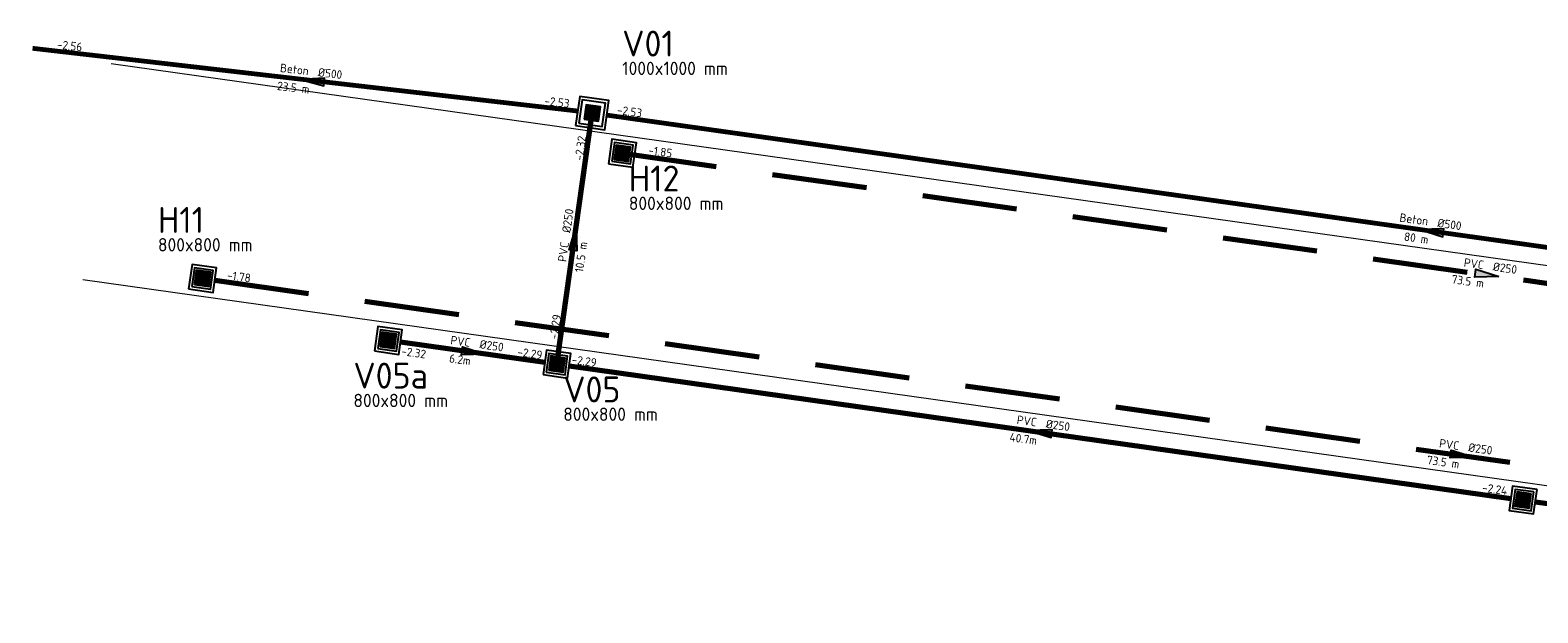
# Model space of a CAD drawing. Header units: metres. Extents: x 43 to 255103, y -139 to 593516.
# Tile 3 of 7: x 253977 to 254041, y 593397 to 593421. Entities that reach past the tile are written whole.
import ezdxf
from ezdxf.enums import TextEntityAlignment as Align

# ---------------------------------------------------------------- set-up
doc = ezdxf.new("R2010")
doc.units = ezdxf.units.M
for name, pattern in [('RI-HWA_PVC', [6.4, 4, -2.4]), ('RI-VWA_BETON', [19, 9, -5, 0, -5]), ('RI-VWA_PVC', [11, 5, -3, 0, -3])]:
    doc.linetypes.add(name, pattern=pattern)
doc.layers.add('N-WE-AM-AS_WEG-G', color=1, linetype='Continuous', lineweight=18, transparency=0.8)
for name, color, linetype, lineweight in [('N-WE-RI-HWA_PUTNUMMER-S', 7, 'Continuous', 25), ('N-WE-RI-HWA_RIOOLPUT_INSPECTIEPUT-S', 5, 'Continuous', 25), ('N-WE-RI-HWA_STROOMRICHTING-S', 7, 'Continuous', 25), ('N-WE-RI-HWA_TRANSPORTLEIDING_PVC_250-G', 170, 'RI-HWA_PVC', 70), ('N-WE-RI-VWA_PUTNUMMER-S', 7, 'Continuous', 25), ('N-WE-RI-VWA_STROOMRICHTING-S', 7, 'Continuous', 25), ('N-WE-RI-VWA_TRANSPORTLEIDING_BETON_500-G', 20, 'RI-VWA_BETON', 70), ('N-WE-RI-VWA_TRANSPORTLEIDING_PVC_250-G', 20, 'RI-VWA_PVC', 70)]:
    doc.layers.add(name, color=color, linetype=linetype, lineweight=lineweight)
doc.layers.add('N-WE-RI-VWA_RIOOLPUT_INSPECTIEPUT-S', color=20, linetype='Continuous', lineweight=25, true_color=0xff3f00)
doc.styles.add('NLCS-ISO', font='NLCS-ISO.ttf')
pattern_1 = [(0, (0, 0), (0, 0.0523875), [0.0381, -0.0142875]), (90, (0, 0), (-0.0523875, 3e-18), [0.0381, -0.0142875])]

# ---------------------------------------------------------------- blocks, each defined once
blk = doc.blocks.new('*U41')
at = {"ltscale": 0.1}
blk.add_hatch(color=256, dxfattribs=at).paths.add_polyline_path([(2.5, 0), (-2.5, -0.83), (-2.5, 0.83)])
at = {"ltscale": 0.1, "flags": 128}
blk.add_lwpolyline([(2.5, 0), (-2.5, -0.83), (-2.5, 0.83)], close=True, dxfattribs=at)
at = {"ltscale": 0.1, "style": 'NLCS-ISO'}
for tag, p in [('BOBL', (-258.43, 0)), ('MAT', (-1, 0.5))]:
    blk.add_attdef(tag, text='', height=1.8, dxfattribs=at).set_placement(p, align=Align.BOTTOM_RIGHT)
for tag, p in [('DIA', (1, 0.5)), ('BOBR', (173.78, 0))]:
    blk.add_attdef(tag, text='', height=1.8, dxfattribs=at).set_placement(p, align=Align.BOTTOM_LEFT)
blk.add_attdef('LENGTE', text='', height=1.8, dxfattribs=at).set_placement((-0.4, -1), align=Align.TOP_RIGHT)
blk.add_attdef('JVA', text='', height=1.8, dxfattribs=at).set_placement((0.4, -1), align=Align.TOP_LEFT)
blk = doc.blocks.new('*U51')
at = {"ltscale": 0.1}
blk.add_hatch(color=256, dxfattribs=at).paths.add_polyline_path([(-2.5, 0), (2.5, -0.83), (2.5, 0.83)])
at = {"ltscale": 0.1, "flags": 128}
blk.add_lwpolyline([(-2.5, 0), (2.5, -0.83), (2.5, 0.83)], close=True, dxfattribs=at)
at = {"ltscale": 0.1, "style": 'NLCS-ISO'}
for tag, p in [('BOBL', (-94.7, 0)), ('MAT', (-1, 0.5))]:
    blk.add_attdef(tag, text='', height=1.8, dxfattribs=at).set_placement(p, align=Align.BOTTOM_RIGHT)
for tag, p in [('DIA', (1, 0.5)), ('BOBR', (94.04, 0))]:
    blk.add_attdef(tag, text='', height=1.8, dxfattribs=at).set_placement(p, align=Align.BOTTOM_LEFT)
blk.add_attdef('LENGTE', text='', height=1.8, dxfattribs=at).set_placement((-0.4, -1), align=Align.TOP_RIGHT)
blk.add_attdef('JVA', text='', height=1.8, dxfattribs=at).set_placement((0.4, -1), align=Align.TOP_LEFT)
blk = doc.blocks.new('*U56')
at = {"ltscale": 0.1}
blk.add_hatch(color=256, dxfattribs=at).paths.add_polyline_path([(2.5, 0), (-2.5, -0.83), (-2.5, 0.83)])
at = {"ltscale": 0.1, "flags": 128}
blk.add_lwpolyline([(2.5, 0), (-2.5, -0.83), (-2.5, 0.83)], close=True, dxfattribs=at)
at = {"ltscale": 0.1, "style": 'NLCS-ISO'}
for tag, p in [('BOBL', (-173.86, 0)), ('MAT', (-1, 0.5))]:
    blk.add_attdef(tag, text='', height=1.8, dxfattribs=at).set_placement(p, align=Align.BOTTOM_RIGHT)
for tag, p in [('DIA', (1, 0.5)), ('BOBR', (173.94, 0))]:
    blk.add_attdef(tag, text='', height=1.8, dxfattribs=at).set_placement(p, align=Align.BOTTOM_LEFT)
blk.add_attdef('LENGTE', text='', height=1.8, dxfattribs=at).set_placement((-0.4, -1), align=Align.TOP_RIGHT)
blk.add_attdef('JVA', text='', height=1.8, dxfattribs=at).set_placement((0.4, -1), align=Align.TOP_LEFT)
blk = doc.blocks.new('*U90')
at = {"ltscale": 0.1}
blk.add_hatch(color=256, dxfattribs=at).paths.add_polyline_path([(-2.5, 0), (2.5, -0.83), (2.5, 0.83)])
at = {"ltscale": 0.1, "flags": 128}
blk.add_lwpolyline([(-2.5, 0), (2.5, -0.83), (2.5, 0.83)], close=True, dxfattribs=at)
at = {"ltscale": 0.1, "style": 'NLCS-ISO'}
for tag, p in [('BOBL', (-168.47, 0)), ('MAT', (-1, 0.5))]:
    blk.add_attdef(tag, text='', height=1.8, dxfattribs=at).set_placement(p, align=Align.BOTTOM_RIGHT)
for tag, p in [('DIA', (1, 0.5)), ('BOBR', (212.29, 0))]:
    blk.add_attdef(tag, text='', height=1.8, dxfattribs=at).set_placement(p, align=Align.BOTTOM_LEFT)
blk.add_attdef('LENGTE', text='', height=1.8, dxfattribs=at).set_placement((-0.4, -1), align=Align.TOP_RIGHT)
blk.add_attdef('JVA', text='', height=1.8, dxfattribs=at).set_placement((0.4, -1), align=Align.TOP_LEFT)
blk = doc.blocks.new('*U91')
at = {"ltscale": 0.1}
blk.add_hatch(color=256, dxfattribs=at).paths.add_polyline_path([(-2.5, 0), (2.5, -0.83), (2.5, 0.83)])
at = {"ltscale": 0.1, "flags": 128}
blk.add_lwpolyline([(-2.5, 0), (2.5, -0.83), (2.5, 0.83)], close=True, dxfattribs=at)
at = {"ltscale": 0.1, "style": 'NLCS-ISO'}
for tag, p in [('BOBL', (-49.06, 0)), ('MAT', (-1, 0.5))]:
    blk.add_attdef(tag, text='', height=1.8, dxfattribs=at).set_placement(p, align=Align.BOTTOM_RIGHT)
for tag, p in [('DIA', (1, 0.5)), ('BOBR', (49.14, 0))]:
    blk.add_attdef(tag, text='', height=1.8, dxfattribs=at).set_placement(p, align=Align.BOTTOM_LEFT)
blk.add_attdef('LENGTE', text='', height=1.8, dxfattribs=at).set_placement((-0.4, -1), align=Align.TOP_RIGHT)
blk.add_attdef('JVA', text='', height=1.8, dxfattribs=at).set_placement((0.4, -1), align=Align.TOP_LEFT)
blk = doc.blocks.new('*U92')
at = {"ltscale": 0.1}
blk.add_hatch(color=256, dxfattribs=at).paths.add_polyline_path([(2.5, 0), (-2.5, -0.83), (-2.5, 0.83)])
at = {"ltscale": 0.1, "flags": 128}
blk.add_lwpolyline([(2.5, 0), (-2.5, -0.83), (-2.5, 0.83)], close=True, dxfattribs=at)
at = {"ltscale": 0.1, "style": 'NLCS-ISO'}
for tag, p in [('BOBL', (-16.36, 0)), ('MAT', (-1, 0.5))]:
    blk.add_attdef(tag, text='', height=1.8, dxfattribs=at).set_placement(p, align=Align.BOTTOM_RIGHT)
for tag, p in [('DIA', (1, 0.5)), ('BOBR', (16.44, 0))]:
    blk.add_attdef(tag, text='', height=1.8, dxfattribs=at).set_placement(p, align=Align.BOTTOM_LEFT)
blk.add_attdef('LENGTE', text='', height=1.8, dxfattribs=at).set_placement((-0.4, -1), align=Align.TOP_RIGHT)
blk.add_attdef('JVA', text='', height=1.8, dxfattribs=at).set_placement((0.4, -1), align=Align.TOP_LEFT)
blk = doc.blocks.new('*U14')
h = blk.add_hatch()
h.set_pattern_fill('ANGLE', color=256, scale=0.0075, style=0)
h.set_pattern_definition(pattern_1)
h.paths.add_polyline_path([(-0.305, -0.305), (0.305, -0.305), (0.305, 0.305), (-0.305, 0.305)])
blk.add_lwpolyline([(-0.305, -0.305), (0.305, -0.305), (0.305, 0.305), (-0.305, 0.305)], close=True)
blk.add_circle((0, 0), 0.285)
blk = doc.blocks.new('*U73')
for points in [[(0.7, 0.528), (-0.528, 0.7), (-0.7, -0.528), (0.528, -0.7)], [(0.565, 0.425), (-0.425, 0.565), (-0.565, -0.425), (0.425, -0.565)]]:
    blk.add_lwpolyline(points, close=True)
at = {"rotation": 171.9941652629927}
blk.add_blockref('*U14', (0, 0), dxfattribs=at)
blk = doc.blocks.new('*U22')
at = {"color": 0, "linetype": 'ByBlock', "lineweight": -2, "style": 'NLCS-ISO'}
for tag, p, height in [('PUNTNUMMER', (0.85, 1.24), 3.5), ('AFMETINGEN', (0.85, -1.26), 1.8), ('PUTDEKSELHOOGTE', (0.85, -3.76), 1.8), ('BIJZONDERHEDEN', (0.85, -6.26), 1.8)]:
    blk.add_attdef(tag, p, '', height=height, dxfattribs=at)
blk = doc.blocks.new('*U13')
h = blk.add_hatch()
h.set_pattern_fill('ANGLE', color=256, scale=0.0075, style=0)
h.set_pattern_definition(pattern_1)
h.paths.add_polyline_path([(-0.305, -0.305), (0.305, -0.305), (0.305, 0.305), (-0.305, 0.305)])
blk.add_lwpolyline([(-0.305, -0.305), (0.305, -0.305), (0.305, 0.305), (-0.305, 0.305)], close=True)
blk.add_circle((0, 0), 0.285)
blk = doc.blocks.new('*U34')
for points in [[(-0.587, -0.443), (0.443, -0.587), (0.587, 0.443), (-0.443, 0.587)], [(-0.452, -0.34), (0.34, -0.452), (0.452, 0.34), (-0.34, 0.452)]]:
    blk.add_lwpolyline(points, close=True)
at = {"rotation": 351.9941652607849}
blk.add_blockref('*U13', (0, 0), dxfattribs=at)
blk = doc.blocks.new('*U50')
for points in [[(-0.587, -0.443), (0.443, -0.587), (0.587, 0.443), (-0.443, 0.587)], [(-0.452, -0.34), (0.34, -0.452), (0.452, 0.34), (-0.34, 0.452)]]:
    blk.add_lwpolyline(points, close=True)
at = {"rotation": 351.9941652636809}
blk.add_blockref('*U13', (0, 0), dxfattribs=at)
blk = doc.blocks.new('*U97')
for points in [[(-0.587, -0.443), (0.443, -0.587), (0.587, 0.443), (-0.443, 0.587)], [(-0.452, -0.34), (0.34, -0.452), (0.452, 0.34), (-0.34, 0.452)]]:
    blk.add_lwpolyline(points, close=True)
at = {"rotation": 351.9941652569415}
blk.add_blockref('*U13', (0, 0), dxfattribs=at)
blk = doc.blocks.new('*U110')
at = {"ltscale": 0.1}
blk.add_hatch(color=256, dxfattribs=at).paths.add_polyline_path([(2.5, 0), (-2.5, -0.83), (-2.5, 0.83)])
at = {"ltscale": 0.1, "flags": 128}
blk.add_lwpolyline([(2.5, 0), (-2.5, -0.83), (-2.5, 0.83)], close=True, dxfattribs=at)
at = {"ltscale": 0.1, "style": 'NLCS-ISO'}
for tag, p in [('MAT', (-1, 0.5)), ('BOBL', (-9.93, -3.24))]:
    blk.add_attdef(tag, text='', height=1.8, dxfattribs=at).set_placement(p, align=Align.BOTTOM_RIGHT)
for tag, p in [('DIA', (1, 0.5)), ('BOBR', (9.13, 0))]:
    blk.add_attdef(tag, text='', height=1.8, dxfattribs=at).set_placement(p, align=Align.BOTTOM_LEFT)
blk.add_attdef('LENGTE', text='', height=1.8, dxfattribs=at).set_placement((-0.4, -1), align=Align.TOP_RIGHT)
blk.add_attdef('JVA', text='', height=1.8, dxfattribs=at).set_placement((0.4, -1), align=Align.TOP_LEFT)
blk = doc.blocks.new('*U100')
for points in [[(0.587, 0.443), (-0.443, 0.587), (-0.587, -0.443), (0.443, -0.587)], [(0.452, 0.34), (-0.34, 0.452), (-0.452, -0.34), (0.34, -0.452)]]:
    blk.add_lwpolyline(points, close=True)
at = {"rotation": 171.9941652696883}
blk.add_blockref('*U13', (0, 0), dxfattribs=at)

msp = doc.modelspace()

# ---------------------------------------------------------------- linework, layer by layer
at = {"layer": 'N-WE-AM-AS_WEG-G'}
for points in [[(253980.515, 593419.914), (254077.965, 593406.208)], [(253979.31, 593410.793), (254076.684, 593397.097)]]:
    msp.add_lwpolyline(points, dxfattribs=at)
at = {"layer": 'N-WE-RI-HWA_TRANSPORTLEIDING_PVC_250-G'}
for p, q in [((254002.09, 593416.122), (254075.073, 593405.857)), ((253984.881, 593410.766), (254074.065, 593398.223))]:
    msp.add_line(p, q, dxfattribs=at)
at = {"layer": 'N-WE-RI-VWA_TRANSPORTLEIDING_BETON_500-G', "const_width": 0.2}
for points in [[(254000.2, 593417.902), (253977.19, 593420.55)], [(254001.428, 593417.73), (254079.711, 593406.72)]]:
    msp.add_lwpolyline(points, dxfattribs=at)
at = {"layer": 'N-WE-RI-VWA_TRANSPORTLEIDING_PVC_250-G', "linetype": 'Continuous'}
for p, q in [((253999.324, 593407.22), (254000.814, 593417.816)), ((253998.809, 593407.293), (253992.726, 593408.148)), ((253999.839, 593407.148), (254039.589, 593401.557)), ((254040.619, 593401.412), (254080.906, 593395.746))]:
    msp.add_line(p, q, dxfattribs=at)

# ---------------------------------------------------------------- block references
at = {"layer": 'N-WE-RI-HWA_PUTNUMMER-S'}
ref = msp.add_blockref('*U22', (254002.09, 593414.122), dxfattribs=dict(at, xscale=0.3125, yscale=0.3125, zscale=0.3125))
ref.add_attrib('PUNTNUMMER', 'H12', (254002.357, 593414.509), dxfattribs={"layer": '0', "height": 1.0938, "style": 'NLCS-ISO'})
ref.add_attrib('AFMETINGEN', '800x800 mm', (254002.357, 593413.727), dxfattribs={"layer": '0', "height": 0.5625, "style": 'NLCS-ISO'})
ref = msp.add_blockref('*U22', (253982.216, 593412.373), dxfattribs=dict(at, xscale=0.3125, yscale=0.3125, zscale=0.3125))
ref.add_attrib('PUNTNUMMER', 'H11', (253982.483, 593412.76), dxfattribs={"layer": '0', "height": 1.0938, "style": 'NLCS-ISO'})
ref.add_attrib('AFMETINGEN', '800x800 mm', (253982.483, 593411.978), dxfattribs={"layer": '0', "height": 0.5625, "style": 'NLCS-ISO'})
at = {"layer": 'N-WE-RI-HWA_RIOOLPUT_INSPECTIEPUT-S'}
for name, p in [('*U34', (254002.09, 593416.122)), ('*U50', (253984.366, 593410.838))]:
    msp.add_blockref(name, p, dxfattribs=at)
at = {"layer": 'N-WE-RI-HWA_STROOMRICHTING-S', "xscale": 0.2, "yscale": 0.2, "zscale": 0.2}
for name, p, rotation, values in [('*U56', (254038.582, 593410.989, -0.05), 351.9941652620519, {'MAT': 'PVC', 'DIA': 'Ø250', 'BOBL': '-1.85', 'BOBR': '-1.90', 'LENGTE': '73.5 m'}), ('*U41', (254037.542, 593403.36), 351.9941647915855, {'MAT': 'PVC', 'DIA': 'Ø250', 'BOBL': '-1.78', 'BOBR': '-1.85', 'LENGTE': '73.5 m'})]:
    msp.add_blockref(name, p, dxfattribs=dict(at, rotation=rotation)).add_auto_attribs(values)
at = {"layer": 'N-WE-RI-VWA_PUTNUMMER-S'}
ref = msp.add_blockref('*U22', (254001.814, 593419.816), dxfattribs=dict(at, xscale=0.3125, yscale=0.3125, zscale=0.3125))
ref.add_attrib('PUNTNUMMER', 'V01', (254002.08, 593420.203), dxfattribs={"layer": '0', "height": 1.0938, "style": 'NLCS-ISO'})
ref.add_attrib('AFMETINGEN', '1000x1000 mm', (254002.08, 593419.422), dxfattribs={"layer": '0', "height": 0.5625, "style": 'NLCS-ISO'})
ref = msp.add_blockref('*U22', (253990.467, 593405.802), dxfattribs=dict(at, xscale=0.3125, yscale=0.3125, zscale=0.3125))
ref.add_attrib('PUNTNUMMER', 'V05a', (253990.733, 593406.189), dxfattribs={"layer": '0', "height": 1.0938, "style": 'NLCS-ISO'})
ref.add_attrib('AFMETINGEN', '800x800 mm', (253990.733, 593405.407), dxfattribs={"layer": '0', "height": 0.5625, "style": 'NLCS-ISO'})
ref = msp.add_blockref('*U22', (253999.324, 593405.22), dxfattribs=dict(at, xscale=0.3125, yscale=0.3125, zscale=0.3125))
ref.add_attrib('PUNTNUMMER', 'V05', (253999.59, 593405.607), dxfattribs={"layer": '0', "height": 1.0938, "style": 'NLCS-ISO'})
ref.add_attrib('AFMETINGEN', '800x800 mm', (253999.59, 593404.826), dxfattribs={"layer": '0', "height": 0.5625, "style": 'NLCS-ISO'})
at = {"layer": 'N-WE-RI-VWA_RIOOLPUT_INSPECTIEPUT-S', "rotation": 180}
msp.add_blockref('*U73', (254000.814, 593417.816), dxfattribs=at)
at = {"layer": 'N-WE-RI-VWA_RIOOLPUT_INSPECTIEPUT-S'}
for name, p in [('*U97', (253992.211, 593408.221)), ('*U97', (253999.324, 593407.22)), ('*U100', (254040.104, 593401.485))]:
    msp.add_blockref(name, p, dxfattribs=at)
at = {"layer": 'N-WE-RI-VWA_STROOMRICHTING-S'}
for name, p, xscale, yscale, zscale, rotation, values in [('*U91', (253989.002, 593419.183), 0.1999999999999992, 0.1999999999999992, 0.1999999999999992, 353.3987140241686, {'MAT': 'Beton', 'DIA': '%%C500', 'BOBL': '-2.56', 'BOBR': '-2.53', 'LENGTE': '23.5 m'}), ('*U90', (254036.238, 593412.834), 0.1999999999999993, 0.1999999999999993, 0.1999999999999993, 351.9941652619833, {'MAT': 'Beton', 'DIA': '%%C500', 'BOBL': '-2.53', 'BOBR': '-2.45', 'LENGTE': '80 m'}), ('*U92', (254000.069, 593412.518), 0.1999999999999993, 0.1999999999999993, 0.1999999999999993, 81.99416479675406, {'MAT': 'PVC', 'DIA': 'Ø250', 'BOBL': '-2.29', 'BOBR': '-2.32', 'LENGTE': '10.5 m'}), ('*U110', (253995.812, 593407.714), 0.1999999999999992, 0.1999999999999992, 0.1999999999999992, 351.9941652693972, {'MAT': 'PVC', 'DIA': 'Ø250', 'BOBL': '-2.32', 'BOBR': '-2.29', 'LENGTE': '6.2m'}), ('*U51', (254019.714, 593404.353), 0.1999999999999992, 0.1999999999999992, 0.1999999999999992, 351.9939877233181, {'MAT': 'PVC', 'DIA': 'Ø250', 'BOBL': '-2.29', 'BOBR': '-2.24', 'LENGTE': '40.7m'})]:
    msp.add_blockref(name, p, dxfattribs=dict(at, xscale=xscale, yscale=yscale, zscale=zscale, rotation=rotation)).add_auto_attribs(values)

doc.saveas('drawing.dxf')
